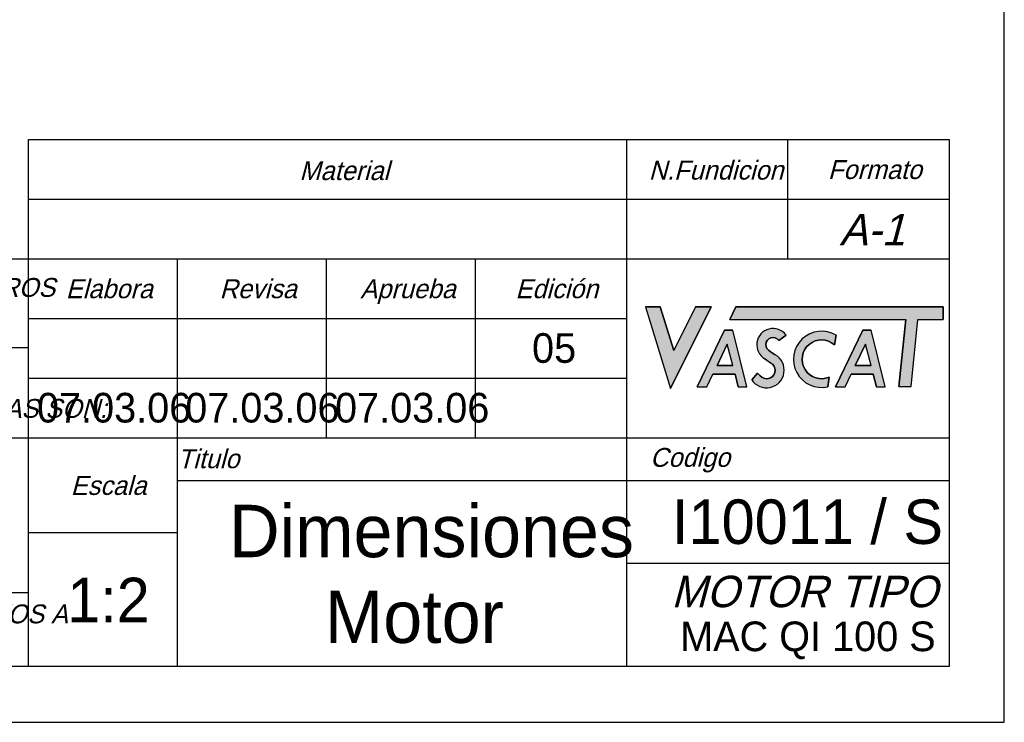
# Model space of a CAD drawing. Header units: inches. Extents: x 20 to 821, y 20 to 574.
# Tile 5 of 6: x 633 to 821, y 20 to 154. Entities that reach past the tile are written whole.
import ezdxf
from ezdxf.enums import TextEntityAlignment as Align

# ---------------------------------------------------------------- set-up
doc = ezdxf.new("R2010")
doc.units = ezdxf.units.IN
for name, color, linetype in [('Default', 7, 'Continuous'), ('DV4_CO', 7, 'Continuous'), ('DV5_0', 7, 'Continuous'), ('DV5_CO', 7, 'Continuous')]:
    doc.layers.add(name, color=color, linetype=linetype)
doc.styles.add('SEACAD_seansi_ttfI', font='seansi.ttf', dxfattribs={"height": 0.2})

# ---------------------------------------------------------------- blocks, each defined once
blk = doc.blocks.new('SE8')
at = {"linetype": 'Continuous', "ltscale": 25.4}
for points in [[(757.884163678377, 90.93468128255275), (755.3033517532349, 99.25493599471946), (752.4829434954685, 99.25493599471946), (757.3073548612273, 83.7186770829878), (765.0138180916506, 99.25493599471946), (762.031597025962, 99.25493599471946)], [(769.7581518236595, 99.25493599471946), (768.6093923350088, 96.87884569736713), (802.1758439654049, 96.87884569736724), (800.8927955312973, 84.06774742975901), (803.2015993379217, 84.08330994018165), (804.4752015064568, 96.87884569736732), (809.3577423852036, 96.87884569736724), (809.3577423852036, 99.25493599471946)]]:
    blk.add_hatch(color=7, dxfattribs=at).paths.add_polyline_path(points)
h = blk.add_hatch(color=7, dxfattribs=at)
h.paths.add_polyline_path([(762.3928513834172, 84.02057311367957), (764.2281097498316, 84.02057311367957), (765.3683647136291, 86.40519306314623), (769.595817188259, 86.40519306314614), (770.2099971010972, 84.02057311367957), (771.8385948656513, 84.02057311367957), (769.1663573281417, 94.82164756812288), (767.6148064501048, 94.82164756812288)])
h.paths.add_polyline_path([(766.1644197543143, 88.06998628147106), (769.1670350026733, 88.06998628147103), (768.115901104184, 92.15112734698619)])
h = blk.add_hatch(color=7, dxfattribs=at)
edge = h.paths.add_edge_path()
edge.add_line((777.9551637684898, 92.86711612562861), (779.3362182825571, 93.89582443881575))
edge.add_ellipse((776.8477410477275, 92.05517234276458), major_axis=(3.09524136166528, 0), ratio=1, start_angle=36.48922389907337, end_angle=240.1362562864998)
edge.add_line((775.3064994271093, 89.37094184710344), (776.767094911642, 88.35944915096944))
edge.add_ellipse((775.6097751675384, 87.20161446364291), major_axis=(1.637061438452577, 0), ratio=1, start_angle=220.8101463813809, end_angle=405.0127438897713)
edge.add_line((774.3707172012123, 86.13170535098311), (773.8794786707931, 86.65150229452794))
edge.add_line((773.8794786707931, 86.65150229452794), (772.773477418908, 85.3821622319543))
edge.add_ellipse((775.6097751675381, 87.20161446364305), major_axis=(3.369716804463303, 0), ratio=1, start_angle=212.6797027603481, end_angle=420.8110926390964)
edge.add_line((777.2531545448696, 90.14343287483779), (776.3321620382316, 90.78245239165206))
edge.add_ellipse((776.8477410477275, 92.05517234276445), major_axis=(1.373185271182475, 0), ratio=1, start_angle=36.24824518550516, end_angle=247.9471244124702)
h = blk.add_hatch(color=7, dxfattribs=at)
edge = h.paths.add_edge_path()
edge.add_line((787.3035224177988, 84.02680105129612), (787.5977998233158, 85.86295923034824))
edge.add_ellipse((786.1195862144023, 89.2641451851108), major_axis=(3.708528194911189, 0), ratio=1, start_angle=48.29891271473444, end_angle=293.4905903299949)
edge.add_line((788.5866642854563, 92.03302711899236), (788.8809416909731, 93.86918529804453))
edge.add_ellipse((786.1195862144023, 89.2641451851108), major_axis=(5.369495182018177, 0), ratio=1, start_angle=59.0515110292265, end_angle=282.7379920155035)
h = blk.add_hatch(color=7, dxfattribs=at)
h.paths.add_polyline_path([(788.782590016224, 84.02057311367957), (790.6178483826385, 84.02057311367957), (791.758103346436, 86.40519306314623), (795.985555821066, 86.40519306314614), (796.599735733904, 84.02057311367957), (798.2283334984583, 84.02057311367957), (795.5560959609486, 94.82164756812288), (794.0045450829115, 94.82164756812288)])
h.paths.add_polyline_path([(792.5541583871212, 88.06998628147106), (795.55677363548, 88.06998628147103), (794.5056397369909, 92.15112734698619)])
at = {"color": 7, "linetype": 'Continuous', "lineweight": 0, "ltscale": 25.4}
for points in [[(757.884163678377, 90.93468128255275), (755.3033517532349, 99.25493599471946), (752.4829434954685, 99.25493599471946), (757.3073548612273, 83.7186770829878), (765.0138180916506, 99.25493599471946), (762.031597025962, 99.25493599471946), (757.884163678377, 90.93468128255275)], [(769.7581518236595, 99.25493599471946), (768.6093923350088, 96.87884569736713), (802.1758439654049, 96.87884569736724), (800.8927955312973, 84.06774742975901), (803.2015993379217, 84.08330994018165), (804.4752015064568, 96.87884569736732), (809.3577423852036, 96.87884569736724), (809.3577423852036, 99.25493599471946), (769.7581518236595, 99.25493599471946)], [(762.3928513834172, 84.02057311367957), (764.2281097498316, 84.02057311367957), (765.3683647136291, 86.40519306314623), (769.595817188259, 86.40519306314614), (770.2099971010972, 84.02057311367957), (771.8385948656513, 84.02057311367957), (769.1663573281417, 94.82164756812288), (767.6148064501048, 94.82164756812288), (762.3928513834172, 84.02057311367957)], [(788.782590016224, 84.02057311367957), (790.6178483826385, 84.02057311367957), (791.758103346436, 86.40519306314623), (795.985555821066, 86.40519306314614), (796.599735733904, 84.02057311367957), (798.2283334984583, 84.02057311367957), (795.5560959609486, 94.82164756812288), (794.0045450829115, 94.82164756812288), (788.782590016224, 84.02057311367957)], [(766.1644197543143, 88.06998628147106), (769.1670350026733, 88.06998628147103), (768.115901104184, 92.15112734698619), (766.1644197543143, 88.06998628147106)], [(792.5541583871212, 88.06998628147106), (795.55677363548, 88.06998628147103), (794.5056397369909, 92.15112734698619), (792.5541583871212, 88.06998628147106)]]:
    blk.add_lwpolyline(points, close=True, dxfattribs=at)
for points in [[(777.9551637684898, 92.86711612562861), (779.3362182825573, 93.89582443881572, 1.231015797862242), (775.3064994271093, 89.37094184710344), (776.767094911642, 88.35944915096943, -1.037363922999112), (774.3707172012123, 86.13170535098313), (773.8794786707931, 86.65150229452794), (772.7734774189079, 85.38216223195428, 1.281455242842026), (777.2531545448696, 90.14343287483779), (776.3321620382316, 90.782452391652, -1.323423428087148), (777.9551637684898, 92.86711612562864, -1.323423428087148)], [(787.3035224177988, 84.02680105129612), (787.5977998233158, 85.86295923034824, -1.826379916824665), (788.5866642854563, 92.03302711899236), (788.8809416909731, 93.8691852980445, 1.478195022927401), (787.3035224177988, 84.0268010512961, 1.478195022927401)]]:
    blk.add_lwpolyline(points, format="xyb", close=True, dxfattribs=at)
at = {"layer": 'DV4_CO', "color": 2, "linetype": 'Continuous', "ltscale": 25.4}
for p, q in [((634.7145304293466, 30.64418571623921), (634.7145304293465, 131.1885152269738)), ((634.7145304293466, 131.1885152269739), (810.4747073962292, 131.1885152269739)), ((748.8529961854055, 131.1885152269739), (748.8529961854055, 30.64418571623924)), ((779.5883073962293, 131.1885152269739), (779.5883073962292, 108.4301152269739)), ((810.4747073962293, 131.1885152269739), (810.4747073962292, 30.64418571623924)), ((634.7145304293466, 119.8093152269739), (810.4747073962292, 119.8093152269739)), ((548.5107375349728, 108.4301152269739), (810.4747073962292, 108.4301152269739)), ((663.1625304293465, 30.64418571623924), (663.1625304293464, 108.4301152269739)), ((691.6105304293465, 74.29251522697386), (691.6105304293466, 108.4301152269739)), ((720.0585304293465, 74.29251522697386), (720.0585304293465, 108.4301152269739)), ((634.7145304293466, 97.05091522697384), (748.8529961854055, 97.05091522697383)), ((548.5107375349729, 91.55369117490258), (634.7145304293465, 91.55369117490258)), ((634.7145304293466, 85.67171522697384), (748.8529961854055, 85.67171522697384)), ((548.5107375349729, 74.29251522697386), (634.7145304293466, 74.29251522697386)), ((634.7145304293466, 74.29251522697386), (810.4747073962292, 74.29251522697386)), ((663.1625304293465, 66.16451522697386), (810.4747073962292, 66.16451522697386)), ((634.7145304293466, 56.19442370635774), (663.1625304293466, 56.19442370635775)), ((748.8529961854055, 50.37478086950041), (810.4747073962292, 50.37478086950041)), ((634.7145304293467, 44.71495134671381), (548.5107375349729, 44.71495134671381)), ((810.4747073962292, 30.64418571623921), (548.5107375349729, 30.64418571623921))]:
    blk.add_line(p, q, dxfattribs=at)
at = {"layer": 'DV5_0', "color": 4, "linetype": 'Continuous', "ltscale": 25.4}
for p, q in [((752.4829434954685, 99.25493599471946), (757.3073548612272, 83.71867708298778)), ((752.4829434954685, 99.25493599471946), (755.303351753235, 99.25493599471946)), ((755.303351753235, 99.25493599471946), (757.884163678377, 90.93468128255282)), ((765.0138180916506, 99.25493599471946), (757.3073548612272, 83.71867708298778)), ((762.031597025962, 99.25493599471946), (757.884163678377, 90.93468128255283)), ((762.031597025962, 99.25493599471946), (765.0138180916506, 99.25493599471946)), ((768.6093923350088, 96.87884569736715), (769.7581518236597, 99.2549359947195)), ((769.7581518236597, 99.25493599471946), (809.3577423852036, 99.25493599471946)), ((809.3577423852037, 99.25493599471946), (809.3577423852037, 96.87884569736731)), ((768.6093923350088, 96.87884569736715), (802.1758439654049, 96.87884569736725)), ((800.8927955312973, 84.0677474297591), (802.1758439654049, 96.87884569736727)), ((803.2015993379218, 84.08330994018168), (804.4752015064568, 96.87884569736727)), ((804.4752015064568, 96.87884569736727), (809.3577423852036, 96.87884569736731)), ((762.3928513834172, 84.0205731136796), (767.6148064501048, 94.82164756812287)), ((767.6148064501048, 94.82164756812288), (769.1663573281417, 94.82164756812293)), ((771.8385948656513, 84.0205731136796), (769.1663573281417, 94.82164756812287)), ((788.782590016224, 84.0205731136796), (794.0045450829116, 94.82164756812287)), ((794.0045450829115, 94.82164756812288), (795.5560959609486, 94.82164756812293)), ((798.2283334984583, 84.0205731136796), (795.5560959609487, 94.82164756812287)), ((766.1644197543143, 88.06998628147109), (768.1159011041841, 92.15112734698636)), ((769.1670350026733, 88.06998628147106), (768.115901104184, 92.15112734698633)), ((779.3362182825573, 93.89582443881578), (777.95516376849, 92.86711612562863)), ((788.8809416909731, 93.86918529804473), (788.5866642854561, 92.0330271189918)), ((792.5541583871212, 88.06998628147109), (794.505639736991, 92.15112734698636)), ((795.5567736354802, 88.06998628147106), (794.505639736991, 92.15112734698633)), ((776.3321620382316, 90.78245239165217), (777.2531545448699, 90.14343287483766)), ((775.1661019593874, 89.46817000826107), (776.767094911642, 88.3594491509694)), ((769.1670350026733, 88.06998628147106), (766.1644197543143, 88.06998628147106)), ((772.7734774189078, 85.38216223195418), (773.8794786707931, 86.651502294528)), ((774.3707172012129, 86.13170535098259), (773.8794786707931, 86.65150229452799)), ((795.5567736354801, 88.06998628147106), (792.5541583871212, 88.06998628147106)), ((764.2281097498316, 84.02057311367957), (765.368364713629, 86.4051930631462)), ((769.5958171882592, 86.40519306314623), (765.3683647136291, 86.40519306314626)), ((770.2099971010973, 84.0205731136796), (769.5958171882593, 86.40519306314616)), ((787.5977998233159, 85.86295923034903), (787.3035224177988, 84.026801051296)), ((790.6178483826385, 84.02057311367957), (791.758103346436, 86.4051930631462)), ((795.9855558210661, 86.40519306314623), (791.7581033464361, 86.40519306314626)), ((796.599735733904, 84.0205731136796), (795.985555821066, 86.40519306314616)), ((762.3928513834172, 84.0205731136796), (764.2281097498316, 84.0205731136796)), ((770.2099971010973, 84.0205731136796), (771.8385948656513, 84.0205731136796)), ((788.782590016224, 84.0205731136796), (790.6178483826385, 84.0205731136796)), ((796.599735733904, 84.0205731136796), (798.2283334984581, 84.0205731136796)), ((800.8927955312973, 84.0677474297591), (803.2015993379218, 84.08330994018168))]:
    blk.add_line(p, q, dxfattribs=at)
for points in [[(757.884163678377, 90.93468128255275), (755.3033517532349, 99.25493599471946), (752.4829434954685, 99.25493599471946), (757.3073548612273, 83.7186770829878), (765.0138180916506, 99.25493599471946), (762.031597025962, 99.25493599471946), (757.884163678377, 90.93468128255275)], [(769.7581518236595, 99.25493599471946), (768.6093923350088, 96.87884569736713), (802.1758439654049, 96.87884569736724), (800.8927955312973, 84.06774742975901), (803.2015993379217, 84.08330994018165), (804.4752015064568, 96.87884569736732), (809.3577423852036, 96.87884569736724), (809.3577423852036, 99.25493599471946), (769.7581518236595, 99.25493599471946)], [(762.3928513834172, 84.02057311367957), (764.2281097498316, 84.02057311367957), (765.3683647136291, 86.40519306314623), (769.595817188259, 86.40519306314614), (770.2099971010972, 84.02057311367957), (771.8385948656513, 84.02057311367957), (769.1663573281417, 94.82164756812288), (767.6148064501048, 94.82164756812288), (762.3928513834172, 84.02057311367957)], [(788.782590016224, 84.02057311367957), (790.6178483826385, 84.02057311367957), (791.758103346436, 86.40519306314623), (795.985555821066, 86.40519306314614), (796.599735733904, 84.02057311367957), (798.2283334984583, 84.02057311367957), (795.5560959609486, 94.82164756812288), (794.0045450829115, 94.82164756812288), (788.782590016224, 84.02057311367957)], [(766.1644197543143, 88.06998628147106), (769.1670350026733, 88.06998628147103), (768.115901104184, 92.15112734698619), (766.1644197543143, 88.06998628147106)], [(792.5541583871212, 88.06998628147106), (795.55677363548, 88.06998628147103), (794.5056397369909, 92.15112734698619), (792.5541583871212, 88.06998628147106)]]:
    blk.add_lwpolyline(points, close=True, dxfattribs=at)
for points in [[(777.9551637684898, 92.86711612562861), (779.3362182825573, 93.89582443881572, 1.231015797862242), (775.3064994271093, 89.3709418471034), (776.767094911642, 88.35944915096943, -1.037363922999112), (774.3707172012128, 86.13170535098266), (773.8794786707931, 86.65150229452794), (772.7734774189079, 85.38216223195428, 1.281455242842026), (777.2531545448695, 90.14343287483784), (776.3321620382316, 90.782452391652, -1.323423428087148), (777.9551637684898, 92.86711612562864, -1.323423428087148)], [(787.3035224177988, 84.02680105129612), (787.5977998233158, 85.86295923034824, -1.826379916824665), (788.5866642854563, 92.03302711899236), (788.8809416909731, 93.8691852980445, 1.478195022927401), (787.3035224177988, 84.0268010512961, 1.478195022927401)]]:
    blk.add_lwpolyline(points, format="xyb", close=True, dxfattribs=at)
for centre, radius, start, end in [((776.8477410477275, 92.05517234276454), 3.09524136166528, 36.48922389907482, 240.1362562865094), ((786.1195862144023, 89.2641451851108), 5.369495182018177, 59.05151102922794, 282.7379920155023), ((776.8477410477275, 92.05517234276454), 1.373185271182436, 36.24824518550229, 247.9471244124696), ((786.1195862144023, 89.2641451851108), 3.70852819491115, 48.29891271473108, 293.490590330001), ((775.6097751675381, 87.20161446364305), 3.369716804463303, 212.6797027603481, 60.81109263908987), ((775.6097751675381, 87.20161446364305), 1.637061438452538, 220.8101463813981, 45.01274388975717)]:
    blk.add_arc(centre, radius, start, end, dxfattribs=at)
at = {"layer": 'DV4_CO', "color": 7, "linetype": 'Continuous', "ltscale": 25.4, "style": 'SEACAD_seansi_ttfI', "oblique": 15}
for s, height, p in [('Material', 3.600000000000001, (686.4377561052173, 127.0768516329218)), ('N.Fundicion', 3.600000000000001, (753.1284418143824, 127.1646042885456)), ('Formato', 3.600000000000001, (787.3282911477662, 127.2791640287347)), ('A-1', 6.000000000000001, (789.5312804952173, 117.0254764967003)), ('LA TOLERANCIA ENTRE AGUJEROS ', 3.600000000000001, (556.3615494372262, 104.7860021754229)), ('Elabora', 3.600000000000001, (641.8460960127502, 104.5300795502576)), ('ESPECIFICACIÓN, LAS TOLERANCIAS SON:', 3.600000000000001, (548.8249162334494, 81.69806928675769)), ('Titulo', 3.600000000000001, (663.1956080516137, 72.09317202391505)), ('Codigo', 3.600000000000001, (753.3875098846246, 72.3525724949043)), ('Escala', 3.600000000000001, (642.7870051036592, 66.98976523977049)), ('MOTOR TIPO', 6.000000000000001, (757.4346043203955, 47.96394392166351)), ('MATAR TODOS LOS CANTOS VIVOS A ', 3.600000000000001, (553.9690230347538, 42.48184151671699))]:
    blk.add_text(s, height=height, dxfattribs=at).set_placement(p, align=Align.TOP_LEFT)
at = {"layer": 'DV5_CO', "color": 7, "linetype": 'Continuous', "ltscale": 25.4, "style": 'SEACAD_seansi_ttfI', "oblique": 15}
for s, p in [('Revisa', (671.2087564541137, 104.5300795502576)), ('Aprueba', (698.0666018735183, 104.5300795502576)), ('Edición', (727.6747168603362, 104.5300795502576))]:
    blk.add_text(s, height=3.600000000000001, dxfattribs=at).set_placement(p, align=Align.TOP_LEFT)

msp = doc.modelspace()

# ---------------------------------------------------------------- linework, layer by layer
at = {"layer": 'Default', "color": 3, "linetype": 'Continuous', "ltscale": 25.4}
for p, q in [((821.0000000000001, 20), (821.0000000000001, 574.0000000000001)), ((20, 20), (821.0000000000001, 20))]:
    msp.add_line(p, q, dxfattribs=at)

# ---------------------------------------------------------------- block references
msp.add_blockref('SE8', (0, 0))

# ---------------------------------------------------------------- texts
at = {"layer": 'Default', "color": 7, "linetype": 'Continuous', "ltscale": 25.4, "style": 'SEACAD_seansi_ttfI'}
for s, height, p in [('05', 5.657720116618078, (730.8512699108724, 94.25952456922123)), ('07.03.06', 5.657720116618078, (636.3486118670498, 82.86643213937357)), ('07.03.06', 5.657720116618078, (664.6456643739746, 82.86643213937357)), ('07.03.06', 5.657720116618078, (693.2480079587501, 82.86643213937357)), ('Dimensiones ', 10, (673.0086543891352, 61.50916157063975)), ('I10011 / S', 8.486580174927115, (757.5654246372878, 62.52522468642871)), ('1:2', 8.486580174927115, (642.1025334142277, 47.59366130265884)), ('Motor', 10, (691.3041089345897, 45.14552520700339)), ('MAC QI 100 S', 5.657720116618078, (759.1217498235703, 39.23304960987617))]:
    msp.add_text(s, height=height, dxfattribs=at).set_placement(p, align=Align.TOP_LEFT)

doc.saveas('drawing.dxf')
